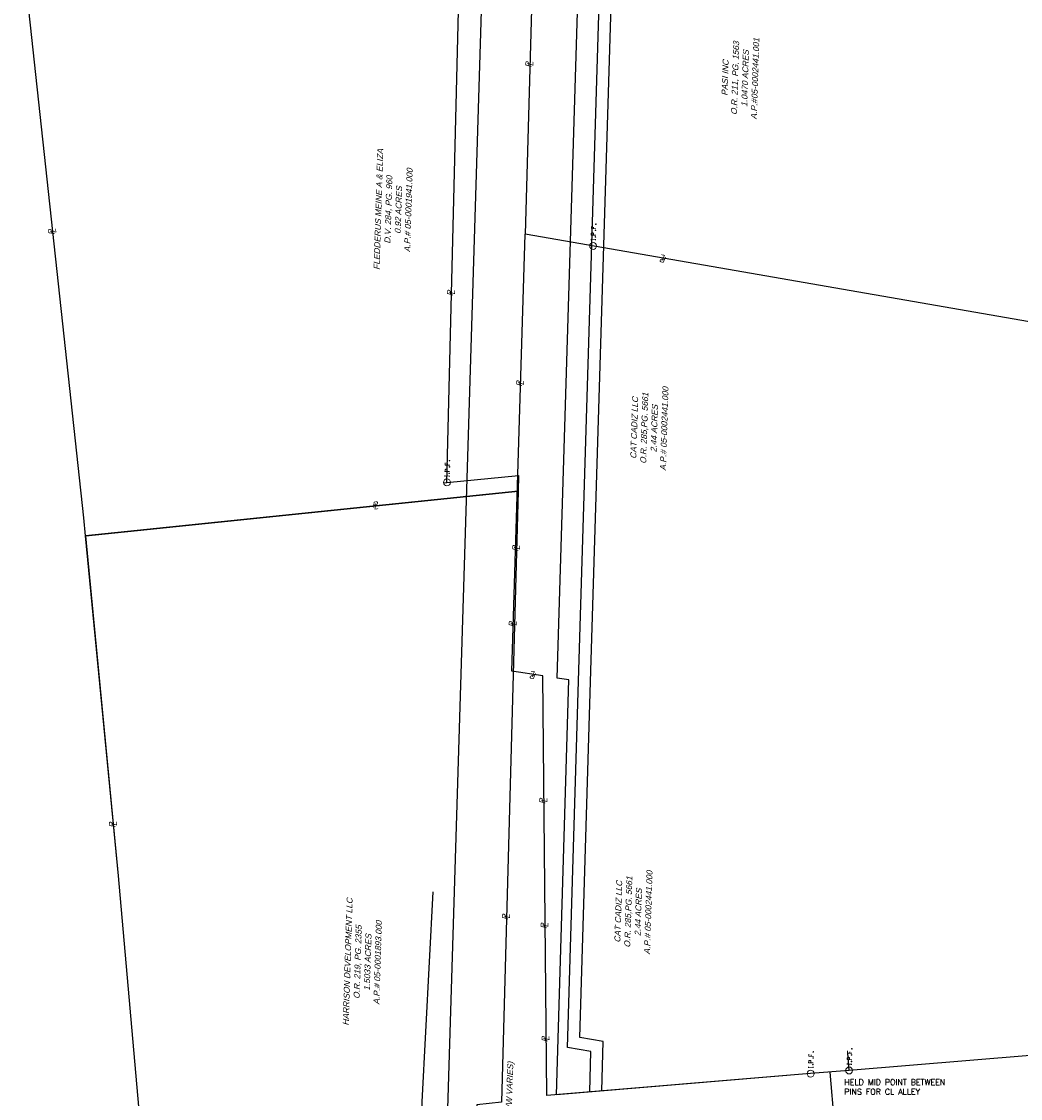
# Model space of a CAD drawing. Header units: feet. Extents: x 2383222 to 2387584, y 226448 to 228557.
# Tile 9 of 14: x 2386690 to 2387106, y 227054 to 227503. Entities that reach past the tile are written whole.
import ezdxf

# ---------------------------------------------------------------- set-up
doc = ezdxf.new("R2010")
doc.units = ezdxf.units.FT
doc.header["$MEASUREMENT"] = 0
for name, pattern in [('esmtmppr', [0]), ('esmtshpr', [0]), ('rowex', [0])]:
    doc.linetypes.add(name, pattern=pattern)
doc.layers.add('1_HIDDEN', color=7, linetype='Continuous', plot=False, transparency=0.5)
for name, color, linetype in [('DV_X_Property_Line', 7, 'Continuous'), ('DV_X_Text', 7, 'Continuous'), ('RW_P_Esmt_SH', 203, 'esmtshpr'), ('RW_P_Esmt_TMP', 203, 'esmtmppr'), ('RW_X_PARCEL', 6, 'ROWEXSH'), ('SV_X_Mon_Cells_Found', 7, 'Continuous')]:
    doc.layers.add(name, color=color, linetype=linetype)
doc.layers.add('SC_Scratch7', color=140, linetype='Continuous', plot=False)
doc.styles.add('30-LT', font='font30.shx')
doc.styles.add('SHR', font='SIMPLEX', dxfattribs={"height": 0.75})
doc.styles.add('Slanted Normal (0.125) Font 31', font='arial.ttf', dxfattribs={"oblique": 15, "height": 0.125})
doc.linetypes.add('ROWEXSH', pattern='A,0.8,-0.45,["Ex R/W",30-LT,S=0.14,R=0,X=-0.35,Y=-0.07],-0.45', length=1.7)

# ---------------------------------------------------------------- blocks, each defined once
blk = doc.blocks.new('IPF')
at = {"layer": 'SV_X_Mon_Cells_Found', "color": 7, "linetype": 'Continuous', "lineweight": 0, "flags": 128}
for points in [[(0.101, 0.04), (0.118, 0.04)], [(0.11, -0.04), (0.11, 0.04)], [(0.188, -0.04), (0.188, 0.04), (0.214, 0.04), (0.217, 0.039), (0.221, 0.038), (0.223, 0.037), (0.224, 0.036), (0.226, 0.032), (0.228, 0.029), (0.229, 0.024), (0.229, 0.017), (0.229, 0.014), (0.227, 0.01), (0.225, 0.006), (0.223, 0.004), (0.221, 0.003), (0.219, 0.002), (0.214, 0.001), (0.188, 0.001)], [(0.338, 0.04), (0.3, 0.04), (0.3, -0.04)], [(0.3, 0.001), (0.327, 0.001)], [(0.101, -0.04), (0.118, -0.04)], [(0.157, -0.029), (0.16, -0.029), (0.162, -0.031), (0.164, -0.033), (0.164, -0.036), (0.162, -0.039), (0.16, -0.04), (0.157, -0.04), (0.156, -0.039), (0.154, -0.036), (0.154, -0.033), (0.156, -0.031), (0.157, -0.029)], [(0.27, -0.029), (0.273, -0.029), (0.274, -0.031), (0.276, -0.033), (0.276, -0.036), (0.274, -0.039), (0.273, -0.04), (0.27, -0.04), (0.268, -0.039), (0.267, -0.036), (0.267, -0.033), (0.268, -0.031), (0.27, -0.029)], [(0.377, -0.029), (0.38, -0.029), (0.382, -0.031), (0.383, -0.033), (0.383, -0.036), (0.382, -0.039), (0.38, -0.04), (0.377, -0.04), (0.376, -0.039), (0.374, -0.036), (0.374, -0.033), (0.376, -0.031), (0.377, -0.029)]]:
    blk.add_lwpolyline(points, dxfattribs=at)
at = {"layer": 'SV_X_Mon_Cells_Found', "color": 7, "linetype": 'Continuous', "lineweight": 0}
blk.add_circle((0, 0), 0.06, dxfattribs=at)
blk = doc.blocks.new('PL')
at = {"char_height": 0.125, "attachment_point": 5, "style": 'Slanted Normal (0.125) Font 31'}
for s, insert in [('P', (0.028, 0.031)), ('L', (0.047, -0.007))]:
    blk.add_mtext_dynamic_manual_height_columns(s, width=0.125, gutter_width=0.625, heights=[0], dxfattribs=dict(at, insert=insert))

msp = doc.modelspace()

# ---------------------------------------------------------------- linework, layer by layer
at = {"layer": '1_HIDDEN'}
msp.add_line((2387026.59, 227065.04), (2387072.85, 226501.78), dxfattribs=at)
at = {"layer": 'DV_X_Property_Line'}
for p, q in [((2386904.18, 227579.22), (2386899.7, 227414.31)), ((2386867.05, 227310.83), (2386872.63, 227538.1)), ((2386715.79, 227296.02), (2386689.8, 227535.9)), ((2386894.05, 227232.08), (2386899.7, 227414.31)), ((2387174.88, 227366.48), (2386899.7, 227414.31)), ((2387034.62, 227065.69), (2387018.56, 227064.39))]:
    msp.add_line(p, q, dxfattribs=at)
for points in [[(2387506.09, 227477.5), (2387526.21, 227441.56), (2387583.64, 227396), (2387574.78, 227110.5), (2387286.06, 227086.55), (2387034.62, 227065.69), (2387034.02, 227072.92)], [(2386906.94, 227230.15), (2386894.05, 227232.08)], [(2386917.78, 227228.53), (2386912.93, 227229.25)]]:
    msp.add_lwpolyline(points, dxfattribs=at)
for points, elevation in [([(2386865.62, 227310.69), (2386867.05, 227310.83), (2386896.91, 227313.76), (2386896.73, 227307.12), (2386716.51, 227288.54)], 1233.03), ([(2386832.11, 226803.67), (2386818.93, 226860.16), (2386790.42, 227041.65), (2386739.87, 227036.53), (2386730.21, 227146.88), (2386716.51, 227288.54), (2386715.79, 227296.02)], 1233.03), ([(2387018.56, 227064.39), (2386908.6, 227055.27), (2386906.94, 227230.15)], 1211.12)]:
    msp.add_lwpolyline(points, dxfattribs=dict(at, elevation=elevation))
at = {"layer": 'DV_X_Property_Line', "elevation": 1233.03}
msp.add_lwpolyline([(2386832.12, 226803.68, -0.218949), (2386755.58, 226868.78), (2386739.9, 227036.55), (2386730.25, 227146.89), (2386716.56, 227288.55), (2386896.77, 227307.12), (2386889.77, 227052.55), (2386879.51, 227051.42), (2386880.74, 227028.62), (2386882.38, 226970.34), (2386857.85, 226967.25), (2386847.07, 226887.98), (2386831.98, 226843.38), (2386824.36, 226836.9), (2386832.11, 226803.67)], format="xyb", dxfattribs=at)
at = {"layer": 'RW_P_Esmt_SH'}
msp.add_lwpolyline([(2386926.51, 227056.75), (2386927.03, 227073.54), (2386917.23, 227075.29), (2386921.9, 227227.91), (2386932.48, 227574.28)], dxfattribs=at)
at = {"layer": 'RW_P_Esmt_TMP'}
msp.add_lwpolyline([(2386931.53, 227057.17), (2386932.15, 227077.71), (2386922.36, 227079.45), (2386926.89, 227227.76), (2386937.45, 227573.41)], dxfattribs=at)
at = {"layer": 'RW_X_PARCEL', "linetype": 'rowex'}
for points in [[(2386824.36, 226836.9), (2386831.98, 226843.38), (2386847.07, 226887.98), (2386857.85, 226967.25), (2386864.94, 226968.14), (2386887.92, 227720.39), (2386878.19, 227729.36), (2386894.95, 228278.06)], [(2386917.78, 227228.53), (2386912.93, 227229.25), (2386926.84, 227684.52), (2386946.3, 227666.58), (2386958.95, 228080.39)], [(2387018.56, 227064.39), (2386912.63, 227055.6), (2386917.78, 227228.53)], [(2386862.4, 227018.49), (2386857.22, 227036.94), (2386856.78, 227052.63), (2386861.29, 227140.16)]]:
    msp.add_lwpolyline(points, dxfattribs=at)

# ---------------------------------------------------------------- block references
at = {"layer": 'DV_X_Text', "xscale": 20, "yscale": 20, "zscale": 20}
for p, rotation in [((2386901.6, 227484.34), 88.44355050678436), ((2386702.94, 227414.61), 96.18217391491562), ((2386957.92, 227404.19), 170.1397626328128), ((2386868.97, 227389.08), 88.59275183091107), ((2386897.75, 227351.32), 88.22292580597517), ((2386836.44, 227300.9, 1233.03), 5.861180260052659), ((2386896.1, 227282.64, 1233.03), 88.42469249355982), ((2386894.64, 227251.04), 88.22292579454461), ((2386903.74, 227230.63), 171.4917601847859), ((2386907.44, 227177.34, 1211.12), 90.54398240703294), ((2386728.26, 227167.49, 1233.03), 95.52024805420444), ((2386891.88, 227129, 1233.03), 88.42469250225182), ((2386907.94, 227125.31, 1211.12), 90.54398240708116), ((2386908.39, 227078.09, 1211.12), 90.54398240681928)]:
    msp.add_blockref('PL', p, dxfattribs=dict(at, rotation=rotation))
at = {"layer": 'SV_X_Mon_Cells_Found', "xscale": 24, "yscale": 24, "zscale": 24, "rotation": 88.23333333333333}
for p in [(2386927.95, 227409.4, 1205.98), (2386867.05, 227310.83, 1233.03), (2387034.62, 227065.69), (2387018.56, 227064.39)]:
    msp.add_blockref('IPF', p, dxfattribs=at)

# ---------------------------------------------------------------- texts
at = {"layer": '1_HIDDEN', "insert": (2387032.62, 227062.03), "char_height": 2.4, "attachment_point": 1, "style": 'SHR'}
msp.add_mtext_dynamic_manual_height_columns('\\A1;HELD MID POINT BETWEEN PINS FOR CL ALLEY ', width=50.7315, gutter_width=12, heights=[0], dxfattribs=at)
at = {"layer": 'DV_X_Text', "char_height": 2.5, "rotation": 88.2333, "style": 'Slanted Normal (0.125) Font 31'}
for s, insert, width, attachment_point in [('PASI INC\\PO.R. 211, PG. 1563\\P1.0470 ACRES\\PA.P.#05-0002441.001', (2386981.68, 227479.51, 1195.4), 55.9494, 2), ('\\pxqc;FLEDDERUS MEINE A & ELIZA\\PD.V. 284, PG. 960\\P0.92 ACRES\\PA.P.# 05-0001941.000', (2386836.3, 227393.96), 61.4392, 1), ('CAT CADIZ LLC\\PO.R. 285,PG. 5661\\P2.44 ACRES\\PA.P.# 05-0002441.000', (2386943.83, 227333.59, 1195.4), 55.9494, 2), ('CAT CADIZ LLC\\PO.R. 285,PG. 5661\\P2.44 ACRES\\PA.P.# 05-0002441.000', (2386937.18, 227131.94, 1195.4), 55.9494, 2), ('HARRISON DEVELOPMENT LLC\\PO.R. 219, PG. 2355\\P1.5033 ACRES\\PA.P.# 05-0001893.000', (2386824.43, 227111.04, 1195.4), 55.9494, 2)]:
    msp.add_mtext(s, dxfattribs=dict(at, insert=insert, width=width, attachment_point=attachment_point))
at = {"layer": 'SC_Scratch7', "insert": (2386891.03, 227031.26), "char_height": 2.5, "width": 87.4587, "attachment_point": 2, "rotation": 88.2333, "style": 'Slanted Normal (0.125) Font 31'}
msp.add_mtext('\\A1;STATE ROUTE 9 (LINCOLN AVE. R/W VARIES)', dxfattribs=at)

doc.saveas('drawing.dxf')
